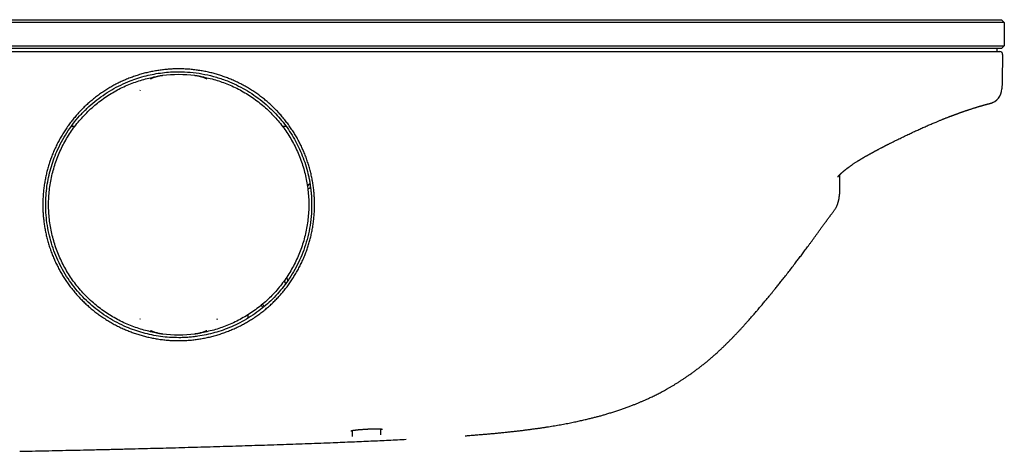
# Model space of a CAD drawing. Header units: millimetres. Extents: x 8 to 944, y 12 to 434.
# Tile 6 of 16: x 423 to 593, y 359 to 434. Entities that reach past the tile are written whole.
import ezdxf

# ---------------------------------------------------------------- set-up
doc = ezdxf.new("R2010")
doc.units = ezdxf.units.MM

msp = doc.modelspace()

# ---------------------------------------------------------------- linework, layer by layer
at = {"color": 7, "linetype": 'Continuous', "lineweight": 30}
for p, q in [((242.5, 433.75), (572.5, 433.75)), ((572.5, 433.25), (242.5, 433.25)), ((572.5, 433.75), (592.3, 433.75)), ((592.8, 433.25), (572.5, 433.25)), ((592.3, 433.75), (592.8, 433.25)), ((592.8, 433.25), (592.8, 429.25)), ((242.5, 429.25), (572.5, 429.25)), ((572.5, 429.25), (592.8, 429.25)), ((592.8, 429.25), (592.3, 428.75)), ((242.41, 428.25), (572.59, 428.25)), ((572.5, 428.75), (242.5, 428.75)), ((592.3, 428.75), (572.5, 428.75)), ((591.5, 428.75), (591.5, 428.25)), ((447.13, 424.07), (447.19, 424.07)), ((447.19, 424.07), (447.19, 424.07)), ((452.81, 424.07), (452.81, 424.07)), ((452.81, 424.07), (452.87, 424.07)), ((443.33, 421.58), (443.26, 421.42)), ((592.39, 421.86), (592.39, 421.77)), ((432.01, 415.26), (431.41, 415.26)), ((468.6, 415.26), (467.99, 415.26)), ((472.5, 401.75), (472.5, 401.75)), ((464.74, 384.23), (464.79, 384.14)), ((443.26, 382.08), (443.33, 381.93)), ((456.67, 381.92), (456.74, 382.08)), ((462.03, 382.15), (462.03, 382.74)), ((447.19, 379.43), (447.14, 379.43)), ((447.19, 379.43), (447.19, 379.43)), ((452.81, 379.43), (452.81, 379.43)), ((452.87, 379.43), (452.81, 379.43)), ((482.45, 362.94), (482.6, 362.95)), ((480.02, 362.7), (480.01, 361.67)), ((484.99, 361.94), (484.99, 362.1))]:
    msp.add_line(p, q, dxfattribs=at)
at = {"color": 7, "linetype": 'Continuous', "lineweight": 30, "flags": 128}
for points in [[(468.27, 388.62), (468.35, 388.42), (468.48, 388.09)], [(468.51, 388.12), (468.38, 388.43), (468.3, 388.66)]]:
    msp.add_lwpolyline(points, dxfattribs=at)
at = {"color": 7, "linetype": 'Continuous', "lineweight": 30}
for centre, radius, start, end in [((592, 427.75), 0.5, 358.9997, 90), ((450, 401.75), 22.5, 82.8279, 97.1721), ((589.78, 421.83), 2.61, 283.0495, 358.542), ((482.5, 393.85), 15.16, 130.2652, 132.5037), ((482.5, 393.85), 15.12, 130.3404, 132.5907), ((482.5, 393.85), 14.62, 131.5807, 133.9805), ((482.5, 393.85), 14.62, 198.6949, 201.0387), ((463.86, 383.75), 0.7, 28.4515, 56.4224), ((450, 401.75), 22.5, 262.8279, 277.1721)]:
    msp.add_arc(centre, radius, start, end, dxfattribs=at)
for points, knots in [([(572.59, 428.25), (572.76, 428.25), (573.1, 428.25), (573.6, 428.25), (574.1, 428.25), (574.6, 428.25), (575.1, 428.25), (575.58, 428.25), (576.06, 428.25), (576.52, 428.25), (576.98, 428.25), (577.44, 428.25), (577.89, 428.25), (578.34, 428.25), (578.79, 428.25), (579.23, 428.25), (579.67, 428.25), (580.11, 428.25), (580.53, 428.25), (580.95, 428.25), (581.37, 428.25), (581.78, 428.25), (582.19, 428.25), (582.6, 428.25), (583, 428.25), (583.39, 428.25), (583.78, 428.25), (584.16, 428.25), (584.52, 428.25), (584.88, 428.25), (585.24, 428.25), (585.59, 428.25), (585.94, 428.25), (586.28, 428.25), (586.61, 428.25), (586.93, 428.25), (587.24, 428.25), (587.54, 428.25), (587.84, 428.25), (588.12, 428.25), (588.4, 428.25), (588.66, 428.25), (588.92, 428.25), (589.16, 428.25), (589.4, 428.25), (589.62, 428.25), (589.85, 428.25), (590.08, 428.25), (590.31, 428.25), (590.53, 428.25), (590.73, 428.25), (590.92, 428.25), (591.09, 428.25), (591.25, 428.25), (591.4, 428.25), (591.53, 428.25), (591.64, 428.25), (591.74, 428.25), (591.82, 428.25), (591.89, 428.25), (591.94, 428.25), (591.97, 428.25), (592, 428.25), (592, 428.25), (592, 428.25)], [0, 0, 0, 0, 0.016519, 0.033002, 0.049452, 0.065875, 0.082275, 0.098655, 0.114086, 0.129507, 0.144922, 0.160335, 0.175748, 0.191165, 0.20659, 0.222026, 0.237476, 0.252943, 0.268139, 0.283332, 0.298521, 0.313708, 0.329168, 0.344625, 0.360078, 0.375527, 0.390971, 0.406136, 0.421295, 0.436449, 0.451597, 0.467049, 0.482494, 0.497933, 0.513366, 0.528797, 0.544227, 0.559658, 0.575056, 0.590456, 0.605859, 0.621265, 0.636675, 0.651814, 0.666957, 0.682104, 0.697256, 0.7153, 0.733351, 0.751408, 0.769473, 0.787545, 0.805624, 0.82371, 0.841805, 0.859909, 0.878022, 0.896146, 0.914282, 0.931394, 0.94852, 0.965661, 0.98282, 1, 1, 1, 1]), ([(592.5, 427.74), (592.48, 426.64), (592.45, 424.68), (592.41, 422.72), (592.39, 421.86)], [0, 0, 0, 0, 0.56, 1, 1, 1, 1]), ([(450, 378.24), (449.71, 378.24), (449.14, 378.25), (448.27, 378.3), (447.41, 378.38), (446.56, 378.49), (445.7, 378.64), (444.87, 378.81), (444.07, 379), (443.29, 379.22), (442.52, 379.47), (441.75, 379.74), (440.98, 380.05), (440.21, 380.38), (439.43, 380.76), (438.67, 381.15), (437.93, 381.58), (437.2, 382.04), (436.5, 382.51), (435.82, 383), (435.18, 383.5), (434.56, 384.02), (433.96, 384.57), (433.36, 385.14), (432.77, 385.75), (432.2, 386.39), (431.65, 387.06), (431.12, 387.74), (430.62, 388.44), (430.15, 389.15), (429.72, 389.86), (429.32, 390.56), (428.95, 391.28), (428.6, 392.02), (428.27, 392.78), (427.96, 393.56), (427.68, 394.38), (427.42, 395.2), (427.2, 396.03), (427.01, 396.87), (426.85, 397.7), (426.72, 398.52), (426.62, 399.33), (426.55, 400.13), (426.51, 400.94), (426.5, 401.77), (426.51, 402.61), (426.56, 403.47), (426.64, 404.33), (426.75, 405.18), (426.89, 406.03), (427.06, 406.86), (427.26, 407.67), (427.47, 408.45), (427.72, 409.22), (427.99, 409.99), (428.29, 410.75), (428.63, 411.52), (429, 412.3), (429.4, 413.06), (429.83, 413.8), (430.29, 414.54), (430.76, 415.24), (431.25, 415.91), (431.75, 416.55), (432.27, 417.17), (432.81, 417.78), (433.38, 418.37), (433.99, 418.95), (434.63, 419.53), (435.29, 420.07), (435.97, 420.6), (436.67, 421.1), (437.38, 421.57), (438.09, 422.01), (438.8, 422.41), (439.51, 422.78), (440.25, 423.13), (441, 423.46), (441.79, 423.77), (442.6, 424.05), (443.43, 424.31), (444.26, 424.54), (445.11, 424.73), (445.95, 424.89), (446.78, 425.02), (447.59, 425.12), (448.4, 425.19), (449.21, 425.24), (450.04, 425.25), (450.88, 425.23), (451.73, 425.19), (452.59, 425.11), (453.44, 424.99), (454.3, 424.85), (455.13, 424.68), (455.94, 424.49), (456.72, 424.27), (457.49, 424.02), (458.25, 423.75), (459.02, 423.45), (459.79, 423.11), (460.56, 422.74), (461.32, 422.34), (462.07, 421.91), (462.8, 421.45), (463.51, 420.98), (464.18, 420.49), (464.82, 419.99), (465.44, 419.47), (466.04, 418.93), (466.63, 418.35), (467.22, 417.75), (467.79, 417.11), (468.34, 416.45), (468.86, 415.77), (469.36, 415.07), (469.83, 414.36), (470.27, 413.65), (470.67, 412.94), (471.04, 412.22), (471.39, 411.49), (471.72, 410.73), (472.03, 409.95), (472.31, 409.13), (472.57, 408.31), (472.79, 407.49), (472.99, 406.65), (473.15, 405.82), (473.28, 405), (473.38, 404.19), (473.45, 403.38), (473.49, 402.57), (473.51, 401.74), (473.49, 400.89), (473.44, 400.03), (473.37, 399.17), (473.26, 398.31), (473.11, 397.46), (472.94, 396.63), (472.75, 395.83), (472.53, 395.05), (472.29, 394.28), (472.02, 393.51), (471.71, 392.74), (471.38, 391.96), (471, 391.19), (470.6, 390.43), (470.17, 389.68), (469.72, 388.95), (469.24, 388.24), (468.75, 387.57), (468.25, 386.93), (467.73, 386.31), (467.19, 385.71), (466.62, 385.12), (466.02, 384.54), (465.38, 383.97), (464.72, 383.42), (464.04, 382.89), (463.33, 382.39), (462.63, 381.93), (461.92, 381.5), (461.21, 381.1), (460.5, 380.73), (459.76, 380.38), (459, 380.05), (458.21, 379.74), (457.4, 379.45), (456.58, 379.19), (455.75, 378.96), (454.91, 378.76), (454.07, 378.6), (453.25, 378.47), (452.44, 378.37), (451.63, 378.29), (450.81, 378.25), (450.27, 378.24), (450, 378.24)], [0, 0, 0, 0, 0.005848, 0.01169, 0.017536, 0.023392, 0.029268, 0.035118, 0.040603, 0.046084, 0.051567, 0.057059, 0.062567, 0.068403, 0.074223, 0.080034, 0.085845, 0.091663, 0.097523, 0.103047, 0.108556, 0.114057, 0.119556, 0.12506, 0.130916, 0.136756, 0.142589, 0.148422, 0.154264, 0.160107, 0.165602, 0.171091, 0.176582, 0.182081, 0.187594, 0.19343, 0.199259, 0.205088, 0.210925, 0.216779, 0.222634, 0.228132, 0.233619, 0.239099, 0.24458, 0.250069, 0.255881, 0.261693, 0.267513, 0.273348, 0.279207, 0.285079, 0.290589, 0.296081, 0.30156, 0.307033, 0.312507, 0.318309, 0.324114, 0.329928, 0.33576, 0.341617, 0.347493, 0.35301, 0.358506, 0.363987, 0.369461, 0.374934, 0.380742, 0.386549, 0.392361, 0.398187, 0.404035, 0.409906, 0.415422, 0.420922, 0.42641, 0.431894, 0.437381, 0.443205, 0.449037, 0.454884, 0.460755, 0.466656, 0.472575, 0.478125, 0.483649, 0.489154, 0.494646, 0.500132, 0.505941, 0.511751, 0.517569, 0.523404, 0.529263, 0.535136, 0.540649, 0.546141, 0.55162, 0.557093, 0.562566, 0.568368, 0.574172, 0.579986, 0.585817, 0.591673, 0.597548, 0.603065, 0.608562, 0.614045, 0.61952, 0.624995, 0.630806, 0.636613, 0.642426, 0.648251, 0.654096, 0.659964, 0.66548, 0.67098, 0.67647, 0.681957, 0.687449, 0.693283, 0.699103, 0.704918, 0.710735, 0.716561, 0.72241, 0.727919, 0.733421, 0.738924, 0.744433, 0.749955, 0.755813, 0.761655, 0.767489, 0.773324, 0.779166, 0.785008, 0.7905, 0.795988, 0.801477, 0.806974, 0.812486, 0.81832, 0.824147, 0.829975, 0.835812, 0.841666, 0.847523, 0.853023, 0.858509, 0.86399, 0.86947, 0.874957, 0.880746, 0.886538, 0.892341, 0.898163, 0.904012, 0.909852, 0.915334, 0.920814, 0.926298, 0.931794, 0.937306, 0.943167, 0.94901, 0.95484, 0.960667, 0.966498, 0.972384, 0.977936, 0.983466, 0.988983, 0.994491, 1, 1, 1, 1]), ([(450, 378.75), (450.13, 378.75), (450.39, 378.75), (450.78, 378.76), (451.18, 378.78), (451.6, 378.8), (452.01, 378.84), (452.44, 378.88), (452.88, 378.93), (453.65, 379.03), (454.79, 379.24), (456.24, 379.6), (457.7, 380.06), (459.15, 380.63), (460.62, 381.33), (462.1, 382.17), (463.49, 383.1), (464.77, 384.1), (465.95, 385.15), (467.09, 386.32), (468.17, 387.61), (469.18, 389.02), (470.11, 390.54), (470.94, 392.17), (471.65, 393.91), (472.23, 395.75), (472.67, 397.68), (472.94, 399.7), (473.01, 401.31), (472.99, 402.48), (472.96, 403.2), (472.9, 403.92), (472.82, 404.63), (472.72, 405.33), (472.6, 406.03), (472.4, 407.03), (472.06, 408.31), (471.55, 409.85), (470.93, 411.33), (470.22, 412.76), (469.42, 414.11), (468.53, 415.4), (467.58, 416.61), (466.55, 417.74), (465.39, 418.87), (464.09, 419.95), (462.65, 420.98), (461.15, 421.89), (459.61, 422.67), (457.91, 423.37), (456.05, 423.97), (454.03, 424.42), (452.02, 424.69), (450.21, 424.77), (448.6, 424.72), (447.18, 424.59), (445.76, 424.37), (444.35, 424.06), (442.95, 423.66), (441.49, 423.14), (439.97, 422.47), (438.4, 421.64), (436.9, 420.68), (435.47, 419.61), (434.12, 418.42), (432.85, 417.11), (431.69, 415.71), (430.64, 414.21), (429.7, 412.61), (428.94, 411.04), (428.32, 409.5), (427.85, 408.01), (427.47, 406.48), (427.2, 404.93), (427.04, 403.35), (426.98, 401.69), (427.05, 399.95), (427.26, 398.16), (427.61, 396.39), (428.1, 394.65), (428.72, 392.95), (429.48, 391.31), (430.36, 389.73), (431.37, 388.23), (432.49, 386.81), (433.69, 385.5), (434.98, 384.3), (436.34, 383.21), (437.8, 382.22), (439.35, 381.34), (440.88, 380.61), (442.39, 380.03), (443.84, 379.57), (445.34, 379.21), (446.87, 378.95), (448.43, 378.78), (449.47, 378.76), (450, 378.75)], [0, 0, 0, 0, 0.002664, 0.005393, 0.008183, 0.011034, 0.013946, 0.016919, 0.019953, 0.023047, 0.033168, 0.043889, 0.054158, 0.064923, 0.076184, 0.087943, 0.100197, 0.11079, 0.121727, 0.133009, 0.144637, 0.156608, 0.168925, 0.181587, 0.194593, 0.207945, 0.221641, 0.235681, 0.250067, 0.25508, 0.26007, 0.26504, 0.26999, 0.274921, 0.279831, 0.284721, 0.296053, 0.307275, 0.31839, 0.329396, 0.340293, 0.351082, 0.361762, 0.372334, 0.382797, 0.395209, 0.407464, 0.419564, 0.431507, 0.443294, 0.457806, 0.472074, 0.486099, 0.499879, 0.509699, 0.519572, 0.529497, 0.539474, 0.549502, 0.559583, 0.571748, 0.583988, 0.596302, 0.608692, 0.621156, 0.633696, 0.64631, 0.659, 0.671764, 0.684604, 0.695361, 0.706171, 0.717033, 0.727947, 0.738913, 0.749931, 0.76243, 0.77493, 0.787429, 0.799928, 0.812427, 0.824926, 0.837426, 0.849925, 0.862424, 0.874923, 0.88685, 0.898905, 0.911089, 0.923402, 0.935845, 0.946313, 0.956871, 0.967519, 0.978256, 0.989083, 1, 1, 1, 1]), ([(447.18, 424.07), (447.16, 424.07), (447.12, 424.06), (447.04, 424.05), (446.96, 424.04), (446.87, 424.03), (446.76, 424.01), (446.63, 423.99), (446.48, 423.96), (446.33, 423.93), (446.16, 423.89), (445.98, 423.83), (445.78, 423.77), (445.59, 423.7), (445.4, 423.61), (445.26, 423.54), (445.17, 423.5), (445.15, 423.49)], [0, 0, 0, 0, 0.024641, 0.052678, 0.096558, 0.132484, 0.168413, 0.240786, 0.313487, 0.386197, 0.459258, 0.559699, 0.660289, 0.761291, 0.86243, 0.96516, 1, 1, 1, 1]), ([(454.86, 423.48), (454.84, 423.49), (454.76, 423.54), (454.61, 423.61), (454.42, 423.69), (454.23, 423.76), (454.03, 423.83), (453.84, 423.89), (453.67, 423.93), (453.52, 423.96), (453.37, 423.99), (453.24, 424.01), (453.13, 424.03), (453.04, 424.04), (452.98, 424.05), (452.92, 424.06), (452.88, 424.06), (452.84, 424.07), (452.82, 424.07)], [0, 0, 0, 0, 0.032821, 0.133262, 0.235557, 0.337852, 0.440731, 0.543606, 0.615637, 0.687663, 0.760173, 0.832665, 0.868338, 0.904069, 0.947684, 0.95289, 0.975552, 1, 1, 1, 1]), ([(446.27, 379.57), (446.18, 379.58), (445.69, 379.65), (444.82, 379.85), (443.65, 380.15), (442.51, 380.52), (441.37, 380.96), (440.23, 381.47), (439.11, 382.05), (438.02, 382.69), (436.97, 383.39), (435.96, 384.15), (435, 384.96), (434.08, 385.83), (433.21, 386.75), (432.4, 387.71), (431.64, 388.72), (430.94, 389.77), (430.3, 390.86), (429.72, 391.98), (429.2, 393.14), (428.75, 394.31), (428.37, 395.52), (428.05, 396.74), (427.81, 397.98), (427.63, 399.23), (427.52, 400.49), (427.49, 401.75), (427.52, 403.01), (427.63, 404.27), (427.81, 405.52), (428.05, 406.76), (428.37, 407.98), (428.75, 409.19), (429.2, 410.36), (429.72, 411.52), (430.3, 412.64), (430.94, 413.73), (431.64, 414.78), (432.4, 415.79), (433.21, 416.75), (434.08, 417.67), (435, 418.54), (435.96, 419.35), (436.97, 420.11), (438.02, 420.81), (439.11, 421.45), (440.23, 422.03), (441.37, 422.54), (442.51, 422.98), (443.65, 423.35), (444.82, 423.65), (445.69, 423.85), (446.18, 423.92), (446.27, 423.93)], [0, 0, 0, 0, 0.004408, 0.023433, 0.042458, 0.061483, 0.080508, 0.100484, 0.12046, 0.140436, 0.160412, 0.180388, 0.200363, 0.220339, 0.240315, 0.260291, 0.280267, 0.300242, 0.320218, 0.340194, 0.36017, 0.380146, 0.400121, 0.420097, 0.440073, 0.460049, 0.480025, 0.500001, 0.519976, 0.539952, 0.559928, 0.579904, 0.59988, 0.619855, 0.639831, 0.659807, 0.679783, 0.699759, 0.719735, 0.73971, 0.759686, 0.779662, 0.799638, 0.819614, 0.839589, 0.859565, 0.879541, 0.899517, 0.919493, 0.938518, 0.957543, 0.976568, 0.995593, 1, 1, 1, 1]), ([(453.73, 423.93), (453.82, 423.92), (454.31, 423.85), (455.18, 423.65), (456.35, 423.35), (457.49, 422.98), (458.63, 422.54), (459.77, 422.03), (460.89, 421.45), (461.98, 420.81), (463.03, 420.11), (464.04, 419.35), (465, 418.54), (465.92, 417.67), (466.79, 416.75), (467.6, 415.79), (468.36, 414.78), (469.06, 413.73), (469.7, 412.64), (470.28, 411.52), (470.8, 410.36), (471.25, 409.19), (471.63, 407.98), (471.95, 406.76), (472.19, 405.52), (472.37, 404.27), (472.48, 403.01), (472.51, 401.75), (472.48, 400.49), (472.37, 399.23), (472.19, 397.98), (471.95, 396.74), (471.63, 395.52), (471.25, 394.31), (470.8, 393.14), (470.28, 391.98), (469.7, 390.86), (469.06, 389.77), (468.36, 388.72), (467.6, 387.71), (466.79, 386.75), (465.92, 385.83), (465, 384.96), (464.04, 384.15), (463.03, 383.39), (461.98, 382.69), (460.89, 382.05), (459.77, 381.47), (458.63, 380.96), (457.49, 380.52), (456.35, 380.15), (455.18, 379.85), (454.31, 379.65), (453.82, 379.58), (453.73, 379.57)], [0, 0, 0, 0, 0.004408, 0.023433, 0.042458, 0.061483, 0.080508, 0.100484, 0.12046, 0.140436, 0.160412, 0.180388, 0.200363, 0.220339, 0.240315, 0.260291, 0.280267, 0.300242, 0.320218, 0.340194, 0.36017, 0.380146, 0.400121, 0.420097, 0.440073, 0.460049, 0.480025, 0.500001, 0.519976, 0.539952, 0.559928, 0.579904, 0.59988, 0.619855, 0.639831, 0.659807, 0.679783, 0.699759, 0.719735, 0.73971, 0.759686, 0.779662, 0.799638, 0.819614, 0.839589, 0.859565, 0.879541, 0.899517, 0.919493, 0.938518, 0.957543, 0.976568, 0.995593, 1, 1, 1, 1]), ([(592.38, 421.72), (592.38, 421.72), (592.38, 421.73), (592.39, 421.74), (592.39, 421.76), (592.39, 421.76)], [0, 0, 0, 0, 0.014224, 0.474072, 1, 1, 1, 1]), ([(573.14, 412.42), (573.28, 412.49), (573.56, 412.63), (573.97, 412.83), (574.37, 413.03), (574.77, 413.23), (575.17, 413.42), (575.56, 413.61), (575.94, 413.79), (576.32, 413.97), (576.7, 414.15), (577.08, 414.33), (577.46, 414.5), (577.83, 414.67), (578.19, 414.84), (578.55, 415), (578.92, 415.16), (579.29, 415.33), (579.64, 415.48), (579.99, 415.63), (580.34, 415.78), (580.67, 415.92), (580.97, 416.04), (581.24, 416.16), (581.47, 416.25), (581.7, 416.35), (581.92, 416.44), (582.13, 416.52), (582.33, 416.6), (582.52, 416.68), (582.71, 416.75), (582.9, 416.82), (583.07, 416.89), (583.23, 416.95), (583.39, 417.01), (583.52, 417.06), (583.65, 417.11), (583.76, 417.15), (583.85, 417.19), (583.92, 417.21), (583.98, 417.24), (584.03, 417.25), (584.07, 417.27), (584.1, 417.28), (584.13, 417.29), (584.17, 417.31), (584.21, 417.32), (584.27, 417.35), (584.35, 417.37), (584.45, 417.41), (584.57, 417.45), (584.69, 417.5), (584.82, 417.54), (584.96, 417.6), (585.11, 417.65), (585.26, 417.7), (585.42, 417.76), (585.57, 417.81), (585.71, 417.86), (585.86, 417.91), (586.01, 417.96), (586.16, 418.02), (586.32, 418.07), (586.48, 418.12), (586.64, 418.17), (586.82, 418.23), (587.01, 418.29), (587.21, 418.36), (587.4, 418.42), (587.58, 418.48), (587.76, 418.53), (587.92, 418.58), (588.07, 418.63), (588.21, 418.67), (588.35, 418.71), (588.47, 418.75), (588.59, 418.78), (588.71, 418.82), (588.81, 418.85), (588.91, 418.88), (589.02, 418.91), (589.13, 418.94), (589.23, 418.97), (589.34, 419), (589.44, 419.03), (589.54, 419.06), (589.65, 419.09), (589.76, 419.12), (589.86, 419.14), (589.94, 419.17), (590, 419.18), (590.05, 419.19), (590.09, 419.2), (590.12, 419.21), (590.15, 419.22), (590.17, 419.23), (590.18, 419.23), (590.2, 419.24), (590.22, 419.24), (590.23, 419.24), (590.24, 419.25), (590.26, 419.25), (590.27, 419.25), (590.29, 419.26), (590.3, 419.26), (590.31, 419.27), (590.32, 419.27), (590.33, 419.27), (590.34, 419.27), (590.35, 419.28), (590.36, 419.28), (590.37, 419.28), (590.38, 419.29), (590.4, 419.29), (590.41, 419.29), (590.42, 419.3), (590.43, 419.3), (590.44, 419.3), (590.45, 419.3), (590.46, 419.31), (590.47, 419.31), (590.48, 419.31), (590.49, 419.32), (590.49, 419.32), (590.5, 419.32), (590.52, 419.32), (590.53, 419.33), (590.55, 419.33), (590.56, 419.34), (590.57, 419.34), (590.59, 419.35), (590.62, 419.36), (590.65, 419.37), (590.69, 419.38), (590.74, 419.4), (590.8, 419.43), (590.86, 419.46), (590.91, 419.48), (590.92, 419.49)], [0, 0, 0, 0, 0.016606, 0.032945, 0.049029, 0.064866, 0.080466, 0.095837, 0.110993, 0.125955, 0.141419, 0.156664, 0.171684, 0.186476, 0.201036, 0.215362, 0.230719, 0.245792, 0.260579, 0.275078, 0.289288, 0.30321, 0.316859, 0.32741, 0.337686, 0.347584, 0.357102, 0.366237, 0.374989, 0.383356, 0.392221, 0.400607, 0.408513, 0.41594, 0.422888, 0.429356, 0.435345, 0.440855, 0.444446, 0.447791, 0.450698, 0.4531, 0.454996, 0.456229, 0.457717, 0.45952, 0.461638, 0.464048, 0.46841, 0.473325, 0.478794, 0.484813, 0.491383, 0.49837, 0.505885, 0.513932, 0.522522, 0.529786, 0.537399, 0.545361, 0.553672, 0.562333, 0.57118, 0.580363, 0.589681, 0.598829, 0.611748, 0.624299, 0.636478, 0.648284, 0.659716, 0.670771, 0.681448, 0.691749, 0.702134, 0.712107, 0.721686, 0.730871, 0.739661, 0.748052, 0.758158, 0.768153, 0.778399, 0.788896, 0.799643, 0.810638, 0.823915, 0.83748, 0.851161, 0.86494, 0.871992, 0.879068, 0.885901, 0.892181, 0.897909, 0.900824, 0.903592, 0.906655, 0.910187, 0.912648, 0.915295, 0.918129, 0.92113, 0.923987, 0.927444, 0.930444, 0.932986, 0.934348, 0.935977, 0.937912, 0.940154, 0.943223, 0.94655, 0.949643, 0.952472, 0.955038, 0.95734, 0.960053, 0.962501, 0.964879, 0.967186, 0.969423, 0.970786, 0.972143, 0.973764, 0.975726, 0.978031, 0.980682, 0.982097, 0.983432, 0.984698, 0.985917, 0.988222, 0.990372, 0.992401, 0.994354, 0.998244, 1, 1, 1, 1]), ([(569.89, 410.72), (569.91, 410.73), (569.95, 410.75), (569.99, 410.77), (570.03, 410.79), (570.06, 410.81), (570.09, 410.82), (570.11, 410.84), (570.14, 410.85), (570.17, 410.87), (570.22, 410.9), (570.28, 410.93), (570.36, 410.97), (570.45, 411.02), (570.55, 411.08), (570.67, 411.14), (570.79, 411.2), (570.89, 411.25), (570.98, 411.3), (571.11, 411.37), (571.28, 411.46), (571.45, 411.55), (571.57, 411.61), (571.65, 411.66), (571.73, 411.69), (571.78, 411.72), (571.82, 411.74), (571.84, 411.76), (571.86, 411.77), (571.88, 411.78), (571.9, 411.79), (571.93, 411.8), (571.96, 411.82), (572.01, 411.84), (572.07, 411.87), (572.14, 411.91), (572.22, 411.95), (572.32, 412), (572.43, 412.05), (572.54, 412.12), (572.67, 412.18), (572.82, 412.25), (572.97, 412.33), (573.08, 412.39), (573.14, 412.42)], [0, 0, 0, 0, 0.017283, 0.031393, 0.042893, 0.052319, 0.060176, 0.066943, 0.076455, 0.086011, 0.097086, 0.120497, 0.143335, 0.165396, 0.205383, 0.242617, 0.277154, 0.309053, 0.338371, 0.365564, 0.429177, 0.492897, 0.519954, 0.546275, 0.569015, 0.587912, 0.596276, 0.603596, 0.610047, 0.615681, 0.620728, 0.627757, 0.639017, 0.653771, 0.672034, 0.693827, 0.71918, 0.748128, 0.780717, 0.816999, 0.857035, 0.900888, 0.948569, 1, 1, 1, 1]), ([(564.01, 406.56), (564.01, 406.56), (564.01, 406.56), (564.01, 406.56), (564.01, 406.56), (564.02, 406.57), (564.02, 406.57), (564.02, 406.58), (564.03, 406.58), (564.03, 406.59), (564.04, 406.6), (564.05, 406.61), (564.06, 406.62), (564.07, 406.63), (564.07, 406.64), (564.08, 406.65), (564.09, 406.67), (564.1, 406.68), (564.12, 406.7), (564.13, 406.72), (564.15, 406.73), (564.17, 406.75), (564.18, 406.77), (564.2, 406.79), (564.21, 406.8), (564.23, 406.82), (564.25, 406.84), (564.27, 406.86), (564.29, 406.88), (564.3, 406.9), (564.32, 406.91), (564.33, 406.93), (564.35, 406.95), (564.37, 406.97), (564.4, 407), (564.43, 407.03), (564.46, 407.06), (564.49, 407.08), (564.52, 407.11), (564.55, 407.14), (564.59, 407.18), (564.62, 407.21), (564.65, 407.24), (564.69, 407.27), (564.72, 407.3), (564.75, 407.32), (564.78, 407.35), (564.81, 407.38), (564.84, 407.4), (564.86, 407.42), (564.89, 407.45), (564.93, 407.48), (564.98, 407.53), (565.04, 407.57), (565.09, 407.62), (565.14, 407.66), (565.19, 407.7), (565.24, 407.74), (565.28, 407.78), (565.33, 407.81), (565.38, 407.86), (565.44, 407.9), (565.5, 407.95), (565.56, 407.99), (565.61, 408.03), (565.65, 408.06), (565.68, 408.09), (565.7, 408.1), (565.72, 408.12), (565.74, 408.13), (565.76, 408.15), (565.78, 408.16), (565.81, 408.18), (565.85, 408.21), (565.89, 408.24), (565.93, 408.27), (565.97, 408.3), (566.01, 408.33), (566.03, 408.35), (566.06, 408.37), (566.1, 408.39), (566.14, 408.42), (566.18, 408.45), (566.23, 408.49), (566.26, 408.51), (566.3, 408.54), (566.33, 408.56), (566.37, 408.59), (566.42, 408.62), (566.47, 408.65), (566.52, 408.69), (566.62, 408.76), (566.76, 408.85), (566.94, 408.97), (567.13, 409.1), (567.3, 409.2), (567.43, 409.29), (567.53, 409.35), (567.61, 409.4), (567.69, 409.45), (567.76, 409.49), (567.81, 409.52), (567.84, 409.55), (567.87, 409.56), (567.89, 409.57), (567.91, 409.59), (567.94, 409.6), (567.97, 409.63), (568.02, 409.66), (568.08, 409.69), (568.14, 409.73), (568.21, 409.77), (568.29, 409.82), (568.38, 409.87), (568.48, 409.93), (568.58, 409.99), (568.69, 410.05), (568.81, 410.12), (568.92, 410.18), (569.01, 410.23), (569.08, 410.27), (569.14, 410.31), (569.2, 410.34), (569.26, 410.37), (569.31, 410.4), (569.36, 410.43), (569.42, 410.46), (569.48, 410.5), (569.54, 410.53), (569.6, 410.56), (569.66, 410.59), (569.73, 410.63), (569.81, 410.67), (569.87, 410.7), (569.9, 410.72)], [0, 0, 0, 0, 0.004029, 0.01234, 0.019658, 0.024711, 0.029758, 0.034778, 0.039782, 0.044967, 0.050439, 0.056912, 0.063893, 0.070304, 0.07532, 0.079952, 0.084917, 0.090231, 0.098107, 0.105499, 0.113183, 0.119711, 0.126379, 0.131566, 0.136732, 0.142987, 0.149172, 0.154782, 0.16084, 0.165976, 0.170545, 0.174544, 0.17943, 0.185711, 0.194506, 0.202423, 0.209516, 0.217852, 0.225478, 0.232898, 0.241309, 0.248621, 0.256356, 0.263793, 0.270327, 0.277057, 0.283093, 0.289682, 0.295759, 0.301045, 0.305643, 0.314341, 0.324139, 0.335368, 0.346252, 0.355834, 0.363526, 0.371742, 0.380104, 0.388378, 0.397135, 0.407298, 0.417556, 0.426944, 0.435466, 0.443085, 0.446913, 0.450417, 0.453597, 0.456453, 0.459012, 0.462242, 0.466627, 0.472868, 0.480046, 0.486606, 0.492437, 0.497539, 0.501913, 0.505821, 0.509914, 0.516776, 0.524166, 0.531028, 0.536242, 0.540361, 0.545156, 0.550812, 0.557328, 0.564703, 0.572936, 0.581968, 0.605771, 0.630457, 0.65602, 0.682457, 0.696279, 0.708808, 0.719964, 0.72975, 0.738171, 0.745224, 0.748916, 0.751937, 0.754286, 0.756658, 0.76028, 0.765173, 0.770948, 0.77785, 0.785876, 0.795023, 0.805289, 0.816039, 0.827785, 0.840523, 0.85425, 0.868961, 0.88464, 0.893612, 0.901673, 0.909178, 0.91658, 0.924444, 0.929897, 0.935994, 0.942954, 0.951019, 0.957139, 0.963952, 0.971547, 0.980018, 0.989468, 1, 1, 1, 1]), ([(564.32, 406.91), (564.32, 406.88), (564.32, 406.73), (564.31, 406.48), (564.31, 406.16), (564.31, 405.86), (564.31, 405.57), (564.3, 405.29), (564.3, 405.03), (564.3, 404.78), (564.3, 404.54), (564.3, 404.32), (564.29, 404.11), (564.29, 403.92), (564.29, 403.74), (564.29, 403.62), (564.29, 403.56)], [0, 0, 0, 0, 0.035626, 0.142893, 0.244639, 0.340865, 0.431573, 0.516763, 0.596438, 0.670599, 0.73925, 0.802393, 0.860033, 0.912175, 0.958827, 1, 1, 1, 1]), ([(563.15, 400.41), (563.19, 400.47), (563.28, 400.58), (563.4, 400.76), (563.51, 400.92), (563.61, 401.09), (563.69, 401.25), (563.77, 401.4), (563.84, 401.55), (563.9, 401.69), (563.96, 401.84), (564.01, 401.99), (564.05, 402.12), (564.09, 402.24), (564.12, 402.36), (564.15, 402.46), (564.17, 402.55), (564.19, 402.62), (564.2, 402.69), (564.21, 402.74), (564.22, 402.79), (564.23, 402.84), (564.23, 402.9), (564.24, 402.96), (564.25, 403.02), (564.26, 403.08), (564.26, 403.15), (564.27, 403.23), (564.28, 403.3), (564.28, 403.37), (564.28, 403.44), (564.29, 403.51), (564.29, 403.55), (564.29, 403.57)], [0, 0, 0, 0, 0.0635818, 0.1243998, 0.182496, 0.2379063, 0.2906605, 0.3407829, 0.3882922, 0.433202, 0.4813554, 0.5261071, 0.5673616, 0.6051319, 0.6394395, 0.6703006, 0.6977279, 0.7189177, 0.7374916, 0.7534561, 0.7676184, 0.7826353, 0.7987297, 0.8159082, 0.8341742, 0.8535278, 0.8739654, 0.8954801, 0.9175129, 0.9388023, 0.959498, 0.9798245, 1, 1, 1, 1]), ([(543.12, 376.16), (543.26, 376.29), (543.54, 376.55), (543.96, 376.94), (544.36, 377.32), (544.75, 377.7), (545.13, 378.08), (545.5, 378.45), (545.86, 378.82), (546.22, 379.19), (546.57, 379.56), (546.92, 379.93), (547.26, 380.3), (547.59, 380.65), (547.9, 381), (548.21, 381.35), (548.52, 381.69), (548.81, 382.02), (549.09, 382.34), (549.37, 382.66), (549.64, 382.97), (549.91, 383.29), (550.2, 383.62), (550.48, 383.96), (550.76, 384.28), (551.03, 384.6), (551.28, 384.91), (551.53, 385.21), (551.77, 385.5), (552, 385.78), (552.2, 386.02), (552.38, 386.24), (552.54, 386.44), (552.7, 386.63), (552.85, 386.82), (553.1, 387.13), (553.46, 387.57), (553.92, 388.15), (554.42, 388.78), (554.96, 389.46), (555.54, 390.2), (556.12, 390.95), (556.58, 391.56), (556.93, 392.02), (557.17, 392.32), (557.4, 392.63), (557.64, 392.94), (557.88, 393.26), (558.13, 393.6), (558.38, 393.94), (558.65, 394.29), (558.92, 394.66), (559.19, 395.03), (559.48, 395.42), (559.76, 395.81), (560.06, 396.22), (560.36, 396.64), (560.67, 397.06), (560.99, 397.51), (561.32, 397.97), (561.67, 398.45), (562.02, 398.93), (562.38, 399.43), (562.76, 399.92), (563.02, 400.25), (563.15, 400.41)], [0, 0, 0, 0, 0.018317, 0.036301, 0.053956, 0.071283, 0.088287, 0.104969, 0.12133, 0.137373, 0.153839, 0.169958, 0.185729, 0.201153, 0.216231, 0.230963, 0.245348, 0.259388, 0.273086, 0.286445, 0.299465, 0.312146, 0.326657, 0.340698, 0.35427, 0.367373, 0.380233, 0.392608, 0.404498, 0.415903, 0.426824, 0.435064, 0.443006, 0.45069, 0.458366, 0.466076, 0.489228, 0.512689, 0.536446, 0.565705, 0.595399, 0.62553, 0.656103, 0.668235, 0.680437, 0.692708, 0.705104, 0.717871, 0.73104, 0.744612, 0.758587, 0.772965, 0.787743, 0.802921, 0.818495, 0.834462, 0.850819, 0.867559, 0.884676, 0.902999, 0.921709, 0.940788, 0.960216, 0.979964, 1, 1, 1, 1]), ([(563.15, 400.41), (563.15, 400.41), (563.15, 400.41), (563.15, 400.41), (563.15, 400.42)], [0, 0, 0, 0, 0.014531, 1, 1, 1, 1]), ([(464.48, 384.53), (464.52, 384.5), (464.58, 384.45), (464.67, 384.34), (464.72, 384.26), (464.74, 384.23)], [0, 0, 0, 0, 0.332993, 0.666497, 1, 1, 1, 1]), ([(445.15, 380.02), (445.16, 380.01), (445.24, 379.96), (445.39, 379.89), (445.58, 379.81), (445.77, 379.74), (445.97, 379.67), (446.16, 379.61), (446.33, 379.57), (446.48, 379.54), (446.63, 379.51), (446.76, 379.49), (446.87, 379.47), (446.96, 379.46), (447.02, 379.45), (447.08, 379.44), (447.12, 379.44), (447.16, 379.43), (447.18, 379.43)], [0, 0, 0, 0, 0.030818, 0.131135, 0.233937, 0.336814, 0.439687, 0.542482, 0.614926, 0.687436, 0.759889, 0.832257, 0.868051, 0.903841, 0.94756, 0.952778, 0.975495, 1, 1, 1, 1]), ([(452.82, 379.43), (452.84, 379.43), (452.88, 379.44), (452.96, 379.45), (453.04, 379.46), (453.13, 379.47), (453.24, 379.49), (453.37, 379.51), (453.52, 379.54), (453.67, 379.57), (453.84, 379.61), (454.02, 379.67), (454.22, 379.73), (454.41, 379.8), (454.6, 379.89), (454.74, 379.96), (454.83, 380), (454.85, 380.01)], [0, 0, 0, 0, 0.024642, 0.052679, 0.096562, 0.132486, 0.168413, 0.240786, 0.313487, 0.386197, 0.459258, 0.559699, 0.660289, 0.761291, 0.86243, 0.96516, 1, 1, 1, 1]), ([(499.55, 361.79), (499.82, 361.81), (500.36, 361.85), (501.16, 361.91), (501.95, 361.98), (502.72, 362.04), (503.48, 362.11), (504.23, 362.17), (504.97, 362.24), (505.71, 362.31), (506.44, 362.39), (507.17, 362.46), (507.88, 362.54), (508.59, 362.62), (509.27, 362.7), (509.95, 362.79), (510.61, 362.87), (511.25, 362.96), (511.88, 363.04), (512.5, 363.13), (513.1, 363.22), (513.68, 363.31), (514.24, 363.4), (514.77, 363.48), (515.28, 363.57), (515.79, 363.66), (516.29, 363.75), (516.79, 363.84), (517.28, 363.93), (517.76, 364.03), (518.23, 364.12), (518.68, 364.22), (519.11, 364.31), (519.52, 364.4), (519.91, 364.49), (520.28, 364.57), (520.65, 364.66), (521.1, 364.77), (521.63, 364.9), (522.25, 365.06), (522.86, 365.22), (523.47, 365.39), (524.1, 365.58), (524.76, 365.78), (525.45, 365.99), (526.12, 366.21), (526.78, 366.44), (527.42, 366.67), (527.94, 366.86), (528.33, 367.01), (528.6, 367.12), (528.87, 367.22), (529.13, 367.33), (529.4, 367.44), (529.64, 367.54), (529.88, 367.64), (530.11, 367.74), (530.35, 367.84), (530.6, 367.95), (530.86, 368.06), (531.13, 368.19), (531.42, 368.33), (531.74, 368.47), (532.06, 368.63), (532.39, 368.79), (532.74, 368.96), (533.09, 369.14), (533.45, 369.33), (533.82, 369.53), (534.2, 369.73), (534.59, 369.95), (535, 370.19), (535.41, 370.43), (535.84, 370.69), (536.27, 370.95), (536.71, 371.23), (537.16, 371.53), (537.62, 371.83), (538.08, 372.15), (538.56, 372.48), (539.04, 372.83), (539.52, 373.19), (540.02, 373.56), (540.5, 373.94), (540.98, 374.32), (541.44, 374.7), (541.91, 375.1), (542.38, 375.5), (542.79, 375.86), (543.03, 376.08), (543.12, 376.16)], [0, 0, 0, 0, 0.0174221, 0.0345726, 0.0514514, 0.0680583, 0.0843932, 0.1004562, 0.1162474, 0.1317669, 0.1477342, 0.1634038, 0.178776, 0.1938512, 0.2086297, 0.2231119, 0.2372981, 0.2511888, 0.2647877, 0.2780959, 0.2911123, 0.303836, 0.3155637, 0.3270296, 0.3382333, 0.3491742, 0.359852, 0.370889, 0.3816292, 0.3920722, 0.4022179, 0.412066, 0.4216163, 0.4303479, 0.4388144, 0.4470158, 0.4549571, 0.4627826, 0.4766305, 0.4903167, 0.5038413, 0.5171892, 0.5303554, 0.5459848, 0.5613554, 0.5764701, 0.5913313, 0.6059415, 0.6203028, 0.6265436, 0.6327368, 0.6388826, 0.6449811, 0.6510324, 0.6571545, 0.6622232, 0.66753, 0.6730749, 0.6788584, 0.6848806, 0.6911419, 0.6982297, 0.7056019, 0.7132591, 0.7212021, 0.7294317, 0.7377943, 0.7464354, 0.7553564, 0.7645594, 0.7742421, 0.7842198, 0.794493, 0.8050618, 0.8159263, 0.8270863, 0.8385416, 0.8502917, 0.8623356, 0.8746724, 0.8873008, 0.9002188, 0.9134246, 0.9269154, 0.93953, 0.9523789, 0.9654591, 0.9787671, 0.9922989, 1, 1, 1, 1]), ([(479.79, 362.64), (479.79, 362.64), (479.79, 362.64), (479.8, 362.64), (479.8, 362.65), (479.81, 362.65), (479.82, 362.65), (479.84, 362.66), (479.85, 362.66), (479.88, 362.67), (479.9, 362.67), (479.93, 362.68), (479.96, 362.69), (479.99, 362.69), (480.01, 362.7), (480.04, 362.7), (480.06, 362.71), (480.09, 362.71), (480.13, 362.72), (480.16, 362.73), (480.21, 362.73), (480.28, 362.74), (480.36, 362.76), (480.43, 362.77), (480.52, 362.78), (480.61, 362.79), (480.7, 362.8), (480.81, 362.81), (480.92, 362.83), (481.03, 362.84), (481.14, 362.85), (481.27, 362.86), (481.4, 362.87), (481.54, 362.88), (481.68, 362.89), (481.81, 362.9), (481.96, 362.91), (482.12, 362.92), (482.28, 362.93), (482.39, 362.94), (482.45, 362.94)], [0, 0, 0, 0, 0.0123748, 0.0299233, 0.0449945, 0.0585697, 0.0744245, 0.090687, 0.1079895, 0.127296, 0.1486265, 0.1717496, 0.1929627, 0.2089082, 0.2224009, 0.2343636, 0.2478981, 0.2632553, 0.2804372, 0.2990868, 0.3173585, 0.3519751, 0.3840199, 0.413566, 0.4434203, 0.4749839, 0.5082584, 0.5432432, 0.5799353, 0.6107753, 0.6439849, 0.6796747, 0.7178522, 0.7585264, 0.7943384, 0.8319014, 0.8712276, 0.9123343, 0.9552464, 1, 1, 1, 1]), ([(482.45, 362.94), (482.45, 362.94), (482.45, 362.94), (482.45, 362.94), (482.45, 362.94)], [0, 0, 0, 0, 0.727821, 1, 1, 1, 1]), ([(482.6, 362.95), (482.66, 362.95), (482.77, 362.96), (482.93, 362.97), (483.09, 362.97), (483.23, 362.98), (483.37, 362.98), (483.51, 362.99), (483.65, 362.99), (483.78, 362.99), (483.9, 362.99), (484.02, 362.99), (484.13, 362.99), (484.25, 362.99), (484.36, 362.99), (484.46, 362.99), (484.54, 362.99), (484.6, 362.99), (484.65, 362.98), (484.7, 362.98), (484.76, 362.98), (484.82, 362.98), (484.87, 362.97), (484.92, 362.97), (484.96, 362.97), (484.99, 362.96), (485.02, 362.96), (485.04, 362.96), (485.05, 362.96), (485.08, 362.95), (485.11, 362.95), (485.14, 362.95), (485.17, 362.94), (485.19, 362.94), (485.21, 362.93), (485.23, 362.93), (485.23, 362.93), (485.24, 362.93), (485.24, 362.93), (485.24, 362.93), (485.24, 362.93)], [0, 0, 0, 0, 0.0450406, 0.0883005, 0.1297948, 0.1695302, 0.2075081, 0.2437274, 0.2848652, 0.3234649, 0.3595247, 0.3930446, 0.4240969, 0.4647069, 0.50229, 0.5368431, 0.5683685, 0.5866389, 0.6054851, 0.6270187, 0.6512372, 0.678134, 0.7014378, 0.7256119, 0.7469727, 0.7650789, 0.7770261, 0.7875839, 0.7993131, 0.8124921, 0.835211, 0.8600178, 0.8847339, 0.9093107, 0.9331055, 0.9546535, 0.9667728, 0.979874, 0.994174, 1, 1, 1, 1]), ([(484.99, 362.1), (484.99, 362.21), (484.99, 362.44), (484.98, 362.72), (484.98, 362.9), (484.98, 362.96)], [0, 0, 0, 0, 0.395658, 0.791316, 1, 1, 1, 1]), ([(422.5, 359.1), (423.22, 359.12), (424.7, 359.15), (426.96, 359.19), (429.3, 359.24), (431.71, 359.3), (434.2, 359.35), (436.74, 359.41), (439.34, 359.47), (442.5, 359.55), (446.24, 359.64), (450.56, 359.76), (454.92, 359.88), (459.32, 360.01), (463.72, 360.15), (468.1, 360.3), (472.42, 360.45), (476.38, 360.6), (479.97, 360.75), (483.18, 360.88), (486.3, 361.02), (488.35, 361.13), (489.36, 361.18)], [0, 0, 0, 0, 0.032494, 0.066297, 0.10131, 0.137437, 0.174581, 0.212645, 0.251531, 0.291142, 0.354621, 0.419274, 0.484725, 0.550598, 0.616517, 0.682104, 0.746979, 0.810762, 0.859867, 0.907891, 0.95466, 1, 1, 1, 1])]:
    msp.add_open_spline(points, degree=3, knots=knots, dxfattribs=at)

doc.saveas('drawing.dxf')
